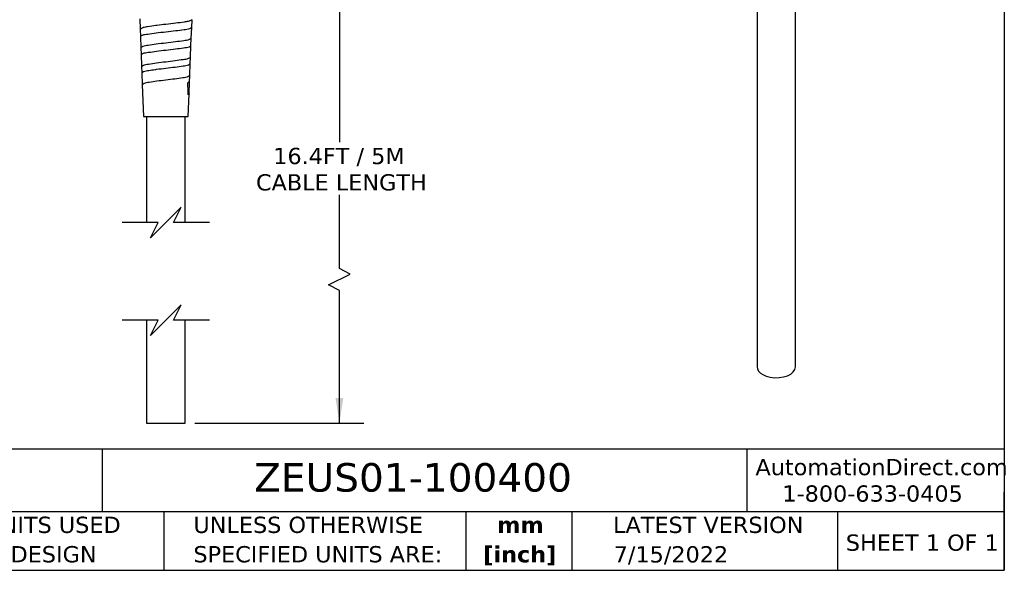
# Model space of a CAD drawing. Header units: millimetres. Extents: x 13 to 546, y 13 to 419.
# Tile 9 of 18: x 290 to 546, y 13 to 156. Entities that reach past the tile are written whole.
import ezdxf

# ---------------------------------------------------------------- set-up
doc = ezdxf.new("R2010")
doc.units = ezdxf.units.MM
doc.header["$LTSCALE"] = 2
doc.linetypes.add('SLD-Solid', pattern=[0])
doc.layers.add('DIMENSIONS', color=140, linetype='SLD-Solid', lineweight=25)
doc.layers.add('TEXT', color=140, linetype='SLD-Solid', lineweight=25)
doc.styles.add('SLDTEXTSTYLE0', font='VERDANA.TTF')
doc.styles.add('SLDTEXTSTYLE1', font='VERDANAB.TTF')
doc.dimstyles.new('SLDDIMSTYLE1', dxfattribs={"dimtxt": 4.316016, "dimasz": 6.604, "dimexe": 0, "dimexo": 0.0625, "dimgap": 1.079004, "dimtad": 0, "dimtih": 1, "dimtoh": 1, "dimrnd": 1e-09, "dimzin": 12, "dimdsep": 46, "dimtxsty": 'SLDTEXTSTYLE0', "dimsah": 1, "dimcen": 0.09, "dimadec": 0, "dimazin": 3, "dimtfac": 1, "dimtofl": 0, "dimtmove": 0, "dimatfit": 3, "dimfxl": 0, "dimfrac": 2, "dimtolj": 1, "dimtzin": 12, "dimarcsym": 0})

# ---------------------------------------------------------------- blocks, each defined once
blk = doc.blocks.new('SW_NOTE_0_1')
at = {"layer": 'TEXT', "color": 0, "char_height": 4.233, "attachment_point": 2, "style": 'SLDTEXTSTYLE1'}
for s, insert in [('mm', (5.69, 5.38)), ('[inch]', (5.52, -2.27))]:
    blk.add_mtext(s, dxfattribs=dict(at, insert=insert))
blk = doc.blocks.new('SW_NOTE_0_2')
at = {"layer": 'TEXT', "color": 0, "char_height": 4.2333, "attachment_point": 1, "style": 'SLDTEXTSTYLE0'}
for s, insert in [('UNLESS OTHERWISE ', (0, 5.38)), ('SPECIFIED UNITS ARE:', (0, -2.27))]:
    blk.add_mtext(s, dxfattribs=dict(at, insert=insert))
blk = doc.blocks.new('SW_NOTE_0_6')
at = {"layer": 'TEXT', "color": 0, "char_height": 4.2333, "attachment_point": 1, "style": 'SLDTEXTSTYLE0'}
for s, insert in [('METRIC UNITS USED ', (0, 5.38)), ('FOR PART DESIGN', (0, -2.27))]:
    blk.add_mtext(s, dxfattribs=dict(at, insert=insert))
blk = doc.blocks.new('_D_5')
at = {"layer": 'DIMENSIONS'}
for p, q in [((362.09, 188.14), (379.54, 188.14)), ((373.19, 188.14), (373.19, 124.08)), ((373.19, 91.18), (373.19, 110.36)), ((370.37, 86.94), (376.01, 89.76)), ((376.01, 89.76), (373.19, 91.18)), ((373.19, 85.53), (370.37, 86.94)), ((373.19, 50.94), (373.19, 85.53)), ((335.59, 50.94), (379.54, 50.94))]:
    blk.add_line(p, q, dxfattribs=at)
for points in [[(373.19, 188.14), (372.17, 181.54), (374.21, 181.54)], [(373.19, 50.94), (374.21, 57.54), (372.17, 57.54)]]:
    blk.add_solid(points, dxfattribs=at)
at = {"layer": 'DIMENSIONS', "char_height": 4.2333, "attachment_point": 1, "style": 'SLDTEXTSTYLE0'}
for s, insert in [('16.4FT / 5M', (355.97, 122.6)), ('CABLE LENGTH', (351.49, 115.74))]:
    blk.add_mtext(s, dxfattribs=dict(at, insert=insert))

msp = doc.modelspace()

# ---------------------------------------------------------------- linework, layer by layer
for p, q in [((481.813, 175.788), (481.813, 65.678)), ((491.813, 65.678), (491.813, 175.788)), ((321.254, 156.193), (321.36, 153.497)), ((334.651, 151.057), (334.762, 153.863)), ((334.772, 153.875), (334.854, 155.936)), ((321.35, 153.491), (321.428, 151.54)), ((321.437, 151.541), (321.551, 148.631)), ((321.529, 151.544), (321.56, 151.684)), ((321.543, 148.63), (321.614, 146.859)), ((334.461, 146.214), (334.579, 149.206)), ((334.587, 149.206), (334.66, 151.057)), ((321.621, 146.86), (321.741, 143.804)), ((334.4, 144.507), (334.468, 146.214)), ((321.735, 143.804), (321.801, 142.15)), ((334.272, 141.403), (334.394, 144.508)), ((321.806, 142.15), (321.929, 139.004)), ((334.212, 139.786), (334.277, 141.403)), ((321.926, 139.004), (322.254, 130.753)), ((334.208, 139.786), (333.775, 139.505)), ((334.084, 136.612), (334.208, 139.786)), ((333.836, 136.397), (334.086, 136.613)), ((333.854, 130.753), (334.086, 136.613)), ((322.254, 130.753), (333.854, 130.753)), ((323.054, 130.753), (323.054, 103.177)), ((333.054, 103.177), (333.054, 130.753)), ((323.054, 77.777), (323.054, 50.939)), ((333.054, 50.939), (333.054, 77.777)), ((323.054, 50.939), (328.054, 50.939)), ((328.054, 50.939), (333.054, 50.939))]:
    msp.add_line(p, q)
at = {"flags": 128}
msp.add_lwpolyline([(483.277, 63.637), (484.188, 63.221), (485.24, 62.938), (486.377, 62.802), (487.538, 62.822), (488.659, 62.995), (489.681, 63.313), (490.548, 63.759), (491.214, 64.308), (491.643, 64.931), (491.811, 65.594), (491.813, 65.678)], dxfattribs=at)
for centre, radius, start, end in [((121.196, 134.011), 212.653, 0.64283, 1.48033), ((484.246, 65.877), 2.441, 184.69558, 246.62456)]:
    msp.add_arc(centre, radius, start, end)
for points, knots in [([(321.35, 153.491), (321.51, 153.61), (321.757, 153.793), (322.055, 153.858), (322.161, 153.881)], [0, 0, 0, 0, 0.6445932, 1, 1, 1, 1]), ([(334.772, 153.869), (334.601, 153.763), (334.004, 153.394), (332.536, 153.285), (330.494, 152.958), (328.057, 152.705), (325.626, 152.453), (323.608, 152.122), (322.161, 152.02), (321.589, 151.646), (321.428, 151.54)], [0, 0, 0, 0, 0.0438596, 0.15323568, 0.31435011, 0.50322376, 0.69145207, 0.85083136, 0.95794896, 1, 1, 1, 1]), ([(325.724, 154.439), (325.641, 154.429), (324.83, 154.328), (323.635, 154.183), (322.539, 153.958), (322.161, 153.881)], [0, 0, 0, 0, 0.06977, 0.6793115, 1, 1, 1, 1]), ([(333.827, 155.506), (333.5, 155.443), (332.445, 155.241), (330.516, 155), (328.14, 154.725), (326.501, 154.531), (325.724, 154.439)], [0, 0, 0, 0, 0.1221068, 0.394194, 0.7130594, 1, 1, 1, 1]), ([(334.854, 155.936), (334.683, 155.82), (334.369, 155.606), (333.997, 155.537), (333.827, 155.506)], [0, 0, 0, 0, 0.5430958, 1, 1, 1, 1]), ([(334.651, 151.053), (334.484, 150.944), (333.904, 150.563), (332.454, 150.444), (330.451, 150.106), (328.057, 149.842), (325.67, 149.58), (323.691, 149.238), (322.263, 149.127), (321.709, 148.741), (321.551, 148.631)], [0, 0, 0, 0, 0.04441427, 0.15382425, 0.31475892, 0.50333873, 0.6912466, 0.8503754, 0.95743882, 1, 1, 1, 1]), ([(321.621, 146.86), (321.777, 146.966), (322.327, 147.342), (323.738, 147.447), (325.695, 147.779), (328.056, 148.033), (330.423, 148.289), (332.406, 148.616), (333.837, 148.73), (334.413, 149.099), (334.579, 149.206)], [0, 0, 0, 0, 0.04236442, 0.14943558, 0.30864154, 0.49665391, 0.68533578, 0.84634298, 0.95576144, 1, 1, 1, 1]), ([(321.741, 143.804), (321.894, 143.914), (322.429, 144.296), (323.82, 144.409), (325.74, 144.748), (328.059, 145.009), (330.383, 145.273), (332.328, 145.608), (333.739, 145.728), (334.299, 146.105), (334.461, 146.214)], [0, 0, 0, 0, 0.04283049, 0.14990515, 0.30894074, 0.49670668, 0.68514133, 0.84597094, 0.95536593, 1, 1, 1, 1]), ([(325.261, 142.983), (325.39, 143), (326.32, 143.123), (328.054, 143.334), (330.36, 143.584), (332.286, 143.914), (333.682, 144.03), (334.239, 144.399), (334.4, 144.506)], [0, 0, 0, 0, 0.0418731, 0.3022207, 0.5635225, 0.7865566, 0.9382492, 1, 1, 1, 1]), ([(321.801, 142.151), (321.952, 142.258), (322.483, 142.633), (323.725, 142.731), (324.718, 142.894), (325.261, 142.983)], [0, 0, 0, 0, 0.1531316, 0.537401, 1, 1, 1, 1]), ([(334.277, 141.403), (334.119, 141.294), (333.577, 140.921), (332.203, 140.799), (330.315, 140.466), (328.057, 140.204), (325.805, 139.944), (323.943, 139.607), (322.59, 139.493), (322.074, 139.113), (321.926, 139.004)], [0, 0, 0, 0, 0.044967, 0.1544452, 0.3152304, 0.5035334, 0.6911229, 0.8499906, 0.9569793, 1, 1, 1, 1]), ([(334.084, 136.612), (334.079, 136.594), (334.049, 136.482), (333.932, 136.436), (333.834, 136.397)], [0, 0, 0, 0, 0.1686427, 1, 1, 1, 1])]:
    msp.add_open_spline(points, degree=3, knots=knots)
at = {"layer": 'DIMENSIONS', "color": 140}
for p, q in [((332.054, 107.177), (328.054, 103.177)), ((330.054, 103.177), (332.054, 107.177)), ((326.054, 103.177), (316.704, 103.177)), ((328.054, 103.177), (324.054, 99.177)), ((324.054, 99.177), (326.054, 103.177)), ((339.404, 103.177), (330.054, 103.177)), ((332.054, 81.777), (328.054, 77.777)), ((330.054, 77.777), (332.054, 81.777)), ((326.054, 77.777), (316.704, 77.777)), ((328.054, 77.777), (324.054, 73.777)), ((324.054, 73.777), (326.054, 77.777)), ((339.404, 77.777), (330.054, 77.777))]:
    msp.add_line(p, q, dxfattribs=at)
at = {"layer": 'TEXT'}
for p, q in [((546.1, 419.1), (546.1, 12.7)), ((546.1, 44.252), (12.7, 44.252)), ((311.518, 44.252), (311.518, 27.94)), ((479.151, 44.252), (479.151, 27.94)), ((546.1, 12.7), (546.1, 33.02)), ((546.1, 27.94), (12.7, 27.94)), ((327.56, 27.94), (327.56, 12.7)), ((406.049, 27.94), (406.049, 12.7)), ((433.624, 27.94), (433.624, 12.7)), ((502.697, 27.94), (502.697, 12.7)), ((12.7, 12.7), (546.1, 12.7))]:
    msp.add_line(p, q, dxfattribs=at)

# ---------------------------------------------------------------- block references
for name, p in [('SW_NOTE_0_6', (256.957, 21.271)), ('SW_NOTE_0_2', (335.216, 21.271)), ('SW_NOTE_0_1', (414.572, 21.266))]:
    msp.add_blockref(name, p, dxfattribs=at)

# ---------------------------------------------------------------- texts
at = {"layer": 'TEXT', "style": 'SLDTEXTSTYLE0'}
for s, insert, char_height, attachment_point in [('AutomationDirect.com', (481.39, 41.673), 4.23333, 1), ('ZEUS01-100400', (351.004, 40.588), 7.40833, 1), ('1-800-633-0405', (488.383, 34.794), 4.23333, 1), ('LATEST VERSION', (469.104, 26.648), 4.23333, 2), ('SHEET 1 OF 1', (504.883, 22.023), 4.23333, 1), ('7/15/2022', (459.403, 18.975), 4.2333, 2)]:
    msp.add_mtext(s, dxfattribs=dict(at, insert=insert, char_height=char_height, attachment_point=attachment_point))

# ---------------------------------------------------------------- dimensions: what is measured, and where the dimension line sits
at = {"layer": 'DIMENSIONS'}
dim = msp.add_linear_dim(base=(373.19, 188.14), p1=(333.054, 50.939), p2=(359.554, 188.14), angle=90, text='16.4FT / 5M\\PCABLE LENGTH', dimstyle='SLDDIMSTYLE1', dxfattribs=at)
dim.commit()
dim.dimension.update_dxf_attribs({"geometry": '_D_5', "text_midpoint": (373.19, 117.223), "dimtype": 160})

doc.saveas('drawing.dxf')
